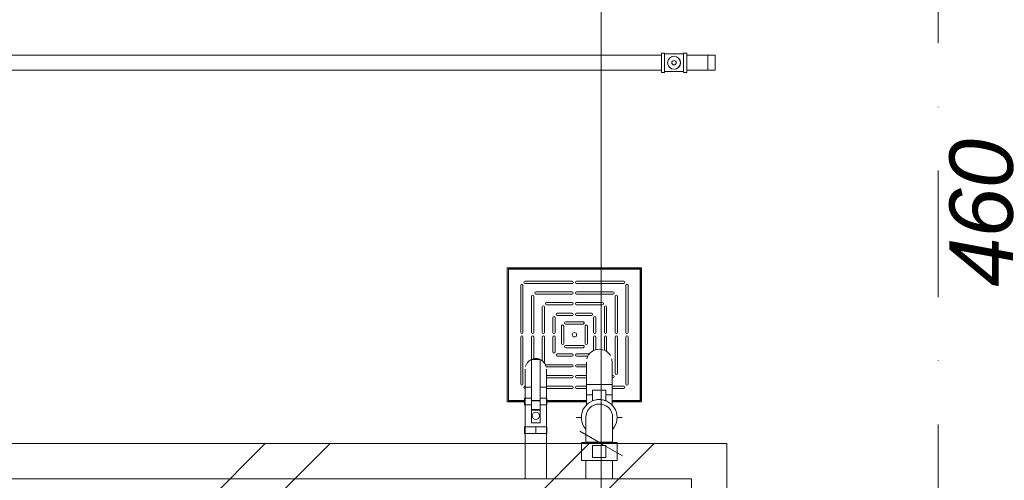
# Model space of a CAD drawing. Header units: centimetres. Extents: x -996 to 7161, y -1849 to 2591.
# Tile 16 of 48: x 1658 to 1937, y -654 to -524. Entities that reach past the tile are written whole.
import ezdxf
from ezdxf.enums import TextEntityAlignment as Align

# ---------------------------------------------------------------- set-up
doc = ezdxf.new("R2010")
doc.units = ezdxf.units.CM
doc.header["$LTSCALE"] = 0.1
doc.header["$MEASUREMENT"] = 0
doc.linetypes.add('Kropki i Kreski', pattern=[720, 360, -180, 0, -180])
doc.linetypes.add('Wipeout_Contour', pattern=[1000, 0, -1000])
for name, color, linetype in [('2_belki.K_IR', 7, 'Continuous'), ('2_stropy.K_IR', 7, 'Continuous'), ('3_pompownia.K_IR', 7, 'Continuous'), ('4_osie.ISTN', 7, 'Continuous'), ('5_wymiary.K_IR', 7, 'Continuous')]:
    doc.layers.add(name, color=color, linetype=linetype)
doc.styles.add('GENERATED_STYLE_1', font='txt')
doc.styles.add('GENERATED_STYLE_2', font='txt')
doc.dimstyles.new('GENERATED_STYLE__3', dxfattribs={"dimtxt": 18, "dimasz": 9.178744, "dimexe": 0.18, "dimexo": 2, "dimgap": 0.09, "dimtad": 1, "dimtih": 1, "dimtoh": 1, "dimdec": 0, "dimzin": 0, "dimdsep": 46, "dimtxsty": 'GENERATED_STYLE_2', "dimblk": 'ARROWHEAD_2', "dimblk1": 'ARROWHEAD_2', "dimblk2": 'ARROWHEAD_2', "dimcen": 0.09, "dimclrd": 1, "dimclre": 1, "dimclrt": 1, "dimadec": 1, "dimazin": 0, "dimtfac": 1, "dimtdec": 4, "dimtmove": 0, "dimatfit": 3, "dimfxl": 1, "dimtolj": 1, "dimtzin": 0, "dimarcsym": 0})
doc.dimstyles.new('GENERATED_STYLE__4', dxfattribs={"dimtxt": 18, "dimasz": 9.178744, "dimexe": 0.18, "dimexo": 2, "dimgap": 0.09, "dimtad": 1, "dimdec": 0, "dimzin": 0, "dimdsep": 46, "dimtxsty": 'GENERATED_STYLE_2', "dimblk": 'ARROWHEAD_2', "dimblk1": 'ARROWHEAD_2', "dimblk2": 'ARROWHEAD_2', "dimcen": 0.09, "dimclrd": 1, "dimclre": 1, "dimclrt": 1, "dimadec": 1, "dimazin": 0, "dimtfac": 1, "dimtdec": 4, "dimtmove": 0, "dimatfit": 3, "dimfxl": 1, "dimtolj": 1, "dimtzin": 0, "dimarcsym": 0})

# ---------------------------------------------------------------- blocks, each defined once
blk = doc.blocks.new('Strop_3_1', base_point=(1398.7, -803.91))
at = {"color": 254, "linetype": 'Wipeout_Contour', "lineweight": 0, "ltscale": 7145.368827}
blk.add_wipeout([(1398.7, -803.91), (1858.7, -803.91), (1858.7, -643.91), (1398.7, -643.91)], dxfattribs=at).dxf.layer = '2_stropy.K_IR'
at = {"layer": '2_stropy.K_IR', "linetype": 'Continuous', "lineweight": 0, "true_color": 0x00c600}
h = blk.add_hatch(dxfattribs=at)
h.set_pattern_fill('Podwójny_szraf_1_4_0001', color=92, style=0, pattern_type=2)
h.set_pattern_definition([(45, (0, 0), (-45.962, 45.962), []), (45, (-9.19, 9.19), (-45.962, 45.962), [])])
h.paths.add_polyline_path([(1398.7, -803.91), (1858.7, -803.91), (1858.7, -643.91), (1398.7, -643.91)])
at = {"layer": '2_stropy.K_IR', "color": 7, "linetype": 'Continuous', "lineweight": 15, "flags": 128}
blk.add_lwpolyline([(1398.7, -803.91), (1858.7, -803.91), (1858.7, -643.91), (1398.7, -643.91)], close=True, dxfattribs=at)
blk = doc.blocks.new('Standardowy znacznik osi[2]_1', base_point=(1918.63, -1423.37))
at = {"layer": '4_osie.ISTN', "color": 252, "linetype": 'Kropki i Kreski', "lineweight": 0}
blk.add_line((1918.63, -1323.37), (1918.63, 2396.64), dxfattribs=at)
at = {"layer": '4_osie.ISTN', "color": 252, "lineweight": 0, "style": 'GENERATED_STYLE_1'}
for tag, p in [('AC_MarkerText_1_1', (1918.63, 2538.34)), ('AC_MarkerText_1_0', (1918.63, -1461.66))]:
    blk.add_attdef(tag, text='', height=35, rotation=360, dxfattribs=at).set_placement(p, align=Align.MIDDLE_CENTER)
blk = doc.blocks.new('*D253')
at = {"layer": '5_wymiary.K_IR', "color": 1, "linetype": 'Continuous', "lineweight": 0}
for p, q in [((1393.7, -519.94), (1393.7, -501.83)), ((2003.7, -519.94), (2003.7, -501.83)), ((1397.18, -504.84), (1390.21, -516.92)), ((2000.21, -516.92), (2007.18, -504.84)), ((1387.79, -510.88), (1393.7, -510.88)), ((1393.7, -510.88), (2003.7, -510.88)), ((2003.7, -510.88), (2009.6, -510.88))]:
    blk.add_line(p, q, dxfattribs=at)
at = {"color": 254, "linetype": 'Wipeout_Contour', "lineweight": 0, "ltscale": 7081.214828}
blk.add_wipeout([(1678.21, -507.28), (1719.19, -507.28), (1719.19, -489.28), (1678.21, -489.28)], dxfattribs=at).dxf.layer = '5_wymiary.K_IR'
at = {"layer": '5_wymiary.K_IR', "color": 1, "lineweight": 0, "insert": (1678.21, -507.28), "char_height": 18, "attachment_point": 7, "style": 'GENERATED_STYLE_2'}
blk.add_mtext('\\A1;{\\pql;\\fArial|b0|i1|c238|p38;610}', dxfattribs=at)
blk = doc.blocks.new('ARROWHEAD_2')
at = {"color": 0, "linetype": 'Continuous', "lineweight": 0}
for p, q in [((-0.378, -0.655), (0.378, 0.655)), ((0, 0), (-1, 0))]:
    blk.add_line(p, q, dxfattribs=at)
blk = doc.blocks.new('*D256')
at = {"layer": '5_wymiary.K_IR', "color": 1, "linetype": 'Continuous', "lineweight": 0}
for p, q in [((1823.04, -221.86), (1823.04, -296.86)), ((1829.08, -300.34), (1817.01, -293.37)), ((1813.99, -296.86), (1832.1, -296.86)), ((1823.04, -296.86), (1823.04, -306.86)), ((1829.08, -310.34), (1817.01, -303.37)), ((1813.99, -306.86), (1832.1, -306.86)), ((1823.04, -306.86), (1823.04, -643.91))]:
    blk.add_line(p, q, dxfattribs=at)
blk = doc.blocks.new('*D257')
at = {"layer": '5_wymiary.K_IR', "color": 1, "linetype": 'Continuous', "lineweight": 0}
for p, q in [((1829.08, -310.34), (1817.01, -303.37)), ((1823.04, -306.86), (1823.04, -643.91)), ((1829.08, -647.4), (1817.01, -640.43)), ((1813.99, -643.91), (1832.1, -643.91))]:
    blk.add_line(p, q, dxfattribs=at)
at = {"color": 254, "linetype": 'Wipeout_Contour', "lineweight": 0, "ltscale": 7487.701403}
blk.add_wipeout([(1819.44, -495.87), (1819.44, -454.9), (1801.44, -454.9), (1801.44, -495.87)], dxfattribs=at).dxf.layer = '5_wymiary.K_IR'
at = {"layer": '5_wymiary.K_IR', "color": 1, "lineweight": 0, "insert": (1819.44, -495.87), "char_height": 18, "attachment_point": 7, "rotation": 90, "style": 'GENERATED_STYLE_2'}
blk.add_mtext('\\A1;{\\pql;\\fArial|b0|i1|c238|p38;337}', dxfattribs=at)
blk = doc.blocks.new('*D258')
at = {"layer": '5_wymiary.K_IR', "color": 1, "linetype": 'Continuous', "lineweight": 0}
for p, q in [((1823.04, -306.86), (1823.04, -643.91)), ((1829.08, -647.4), (1817.01, -640.43)), ((1813.99, -643.91), (1832.1, -643.91)), ((1823.04, -643.91), (1823.04, -803.91)), ((1817.01, -800.43), (1829.08, -807.4)), ((1813.99, -803.91), (1832.1, -803.91)), ((1823.04, -803.91), (1823.04, -808.91))]:
    blk.add_line(p, q, dxfattribs=at)
at = {"color": 254, "linetype": 'Wipeout_Contour', "lineweight": 0, "ltscale": 7789.530676}
blk.add_wipeout([(1819.44, -737.57), (1819.44, -696.59), (1801.44, -696.59), (1801.44, -737.57)], dxfattribs=at).dxf.layer = '5_wymiary.K_IR'
at = {"layer": '5_wymiary.K_IR', "color": 1, "lineweight": 0, "insert": (1819.44, -737.57), "char_height": 18, "attachment_point": 7, "rotation": 90, "style": 'GENERATED_STYLE_2'}
blk.add_mtext('\\A1;{\\pql;\\fArial|b0|i1|c238|p38;160}', dxfattribs=at)
at = {"color": 254, "linetype": 'Wipeout_Contour', "lineweight": 0, "ltscale": 7907.014058}
blk.add_wipeout([(1819.44, -800.42), (1819.44, -786.76), (1801.44, -786.76), (1801.44, -800.42)], dxfattribs=at).dxf.layer = '5_wymiary.K_IR'
at = {"layer": '5_wymiary.K_IR', "color": 1, "lineweight": 0, "insert": (1819.44, -800.42), "char_height": 18, "attachment_point": 7, "rotation": 90, "style": 'GENERATED_STYLE_2'}
blk.add_mtext('\\A1;{\\pql;\\fArial|b0|i1|c238|p38;5}', dxfattribs=at)
blk = doc.blocks.new('*D293')
at = {"layer": '5_wymiary.K_IR', "color": 1, "linetype": 'Continuous', "lineweight": 0}
for p, q in [((1937.66, -345.37), (1949.74, -352.34)), ((1943.7, -808.91), (1943.7, -348.86)), ((1937.66, -805.43), (1949.74, -812.4)), ((1952.76, -808.91), (1934.64, -808.91)), ((1943.7, -814.82), (1943.7, -808.91))]:
    blk.add_line(p, q, dxfattribs=at)
at = {"color": 254, "linetype": 'Wipeout_Contour', "lineweight": 0, "ltscale": 8064.386477}
blk.add_wipeout([(1940.1, -599.37), (1940.1, -558.4), (1922.1, -558.4), (1922.1, -599.37)], dxfattribs=at).dxf.layer = '5_wymiary.K_IR'
at = {"layer": '5_wymiary.K_IR', "color": 1, "lineweight": 0, "insert": (1940.1, -599.37), "char_height": 18, "attachment_point": 7, "rotation": 90, "style": 'GENERATED_STYLE_2'}
blk.add_mtext('\\A1;{\\pql;\\fArial|b0|i1|c238|p38;460}', dxfattribs=at)
blk = doc.blocks.new('Wymiary_3', base_point=(1823.04, -221.86))
at = {"layer": '5_wymiary.K_IR', "color": 1, "linetype": 'Continuous', "lineweight": 0}
dim = blk.add_linear_dim(base=(1823.04, -306.86), p1=(1821.11, -296.86), p2=(1832.63, -306.86), angle=270, dimstyle='GENERATED_STYLE__4', dxfattribs=at)
dim.commit()
dim.dimension.update_dxf_attribs({"geometry": '*D256', "text_midpoint": (1810.44, -279.65), "dimtype": 160, "text_rotation": 90})
dim = blk.add_linear_dim(base=(1823.04, -643.91), p1=(1832.63, -306.86), p2=(1858.7, -643.91), angle=270, dimstyle='GENERATED_STYLE__4', dxfattribs=at)
dim.commit()
dim.dimension.update_dxf_attribs({"geometry": '*D257', "text_midpoint": (1810.44, -475.29), "dimtype": 160, "text_rotation": 90})
dim = blk.add_linear_dim(base=(1823.04, -803.91), p1=(1858.7, -643.91), p2=(1858.7, -803.91), angle=270, dimstyle='GENERATED_STYLE__4', dxfattribs=at)
dim.commit()
dim.dimension.update_dxf_attribs({"geometry": '*D258', "text_midpoint": (1810.44, -716.99), "dimtype": 160, "text_rotation": 90})
blk = doc.blocks.new('Wymiary_10', base_point=(1943.7, -808.91))
at = {"layer": '5_wymiary.K_IR', "color": 1, "linetype": 'Continuous', "lineweight": 0}
dim = blk.add_linear_dim(base=(1943.7, -348.86), p1=(2003.7, -808.91), p2=(1898.63, -348.86), angle=90, dimstyle='GENERATED_STYLE__4', dxfattribs=at)
dim.commit()
dim.dimension.update_dxf_attribs({"geometry": '*D293', "text_midpoint": (1931.1, -578.79), "dimtype": 160, "text_rotation": 90})

msp = doc.modelspace()

# ---------------------------------------------------------------- block references
at = {"layer": '2_stropy.K_IR', "color": 7, "linetype": 'Continuous', "lineweight": 15}
msp.add_blockref('Strop_3_1', (1398.7, -803.91), dxfattribs=at)
at = {"layer": '4_osie.ISTN', "color": 252, "linetype": 'Continuous', "lineweight": 0}
msp.add_blockref('Standardowy znacznik osi[2]_1', (1918.63, -1423.37), dxfattribs=at)

# ---------------------------------------------------------------- next in the draw order: linework, layer by layer
at = {"layer": '2_belki.K_IR', "color": 7, "linetype": 'Continuous', "lineweight": 15}
msp.add_lwpolyline([(1398.7, -803.91), (1848.7, -803.91), (1848.7, -653.91), (1398.7, -653.91)], close=True, dxfattribs=at)

# ---------------------------------------------------------------- next in the draw order: dimensions: what is measured, and where the dimension line sits
at = {"layer": '5_wymiary.K_IR', "color": 1, "linetype": 'Continuous', "lineweight": 0}
dim = msp.add_linear_dim(base=(2003.7, -510.88), p1=(1393.7, -813.15), p2=(2003.7, -808.91), angle=0, dimstyle='GENERATED_STYLE__3', dxfattribs=at)
dim.commit()
dim.dimension.update_dxf_attribs({"geometry": '*D253', "text_midpoint": (1698.79, -498.28), "dimtype": 160})

# ---------------------------------------------------------------- next in the draw order: block references
msp.add_blockref('Wymiary_3', (1823.04, -221.86), dxfattribs=at)

# ---------------------------------------------------------------- next in the draw order: linework, layer by layer
at = {"layer": '3_pompownia.K_IR', "color": 7, "linetype": 'Continuous', "lineweight": 0}
for p, q in [((1840.97, -533.05), (1840.1, -533.05)), ((1840.1, -533.05), (1840.1, -535.79)), ((1840.97, -535.79), (1840.97, -533.05)), ((1843.7, -533.31), (1840.97, -533.31)), ((1846.43, -533.31), (1843.7, -533.31)), ((1847.3, -533.05), (1846.43, -533.05)), ((1846.43, -533.05), (1846.43, -535.79)), ((1847.3, -535.79), (1847.3, -533.05)), ((1840.1, -533.68), (1547.3, -533.68)), ((1840.1, -535.79), (1840.1, -538.52)), ((1840.97, -538.52), (1840.97, -535.79)), ((1846.43, -535.79), (1846.43, -538.52)), ((1853.3, -533.68), (1847.3, -533.68)), ((1847.3, -538.52), (1847.3, -535.79)), ((1853.3, -537.9), (1853.3, -533.68)), ((1855.38, -533.68), (1853.3, -533.68)), ((1853.3, -533.75), (1853.3, -533.96)), ((1853.3, -533.96), (1853.3, -534.29)), ((1853.3, -534.3), (1853.3, -534.73)), ((1853.3, -534.73), (1853.3, -535.24)), ((1853.3, -535.24), (1853.3, -535.79)), ((1853.3, -535.79), (1853.3, -536.33)), ((1853.3, -536.33), (1853.3, -536.84)), ((1855.38, -535.79), (1855.38, -533.68)), ((1855.38, -537.9), (1855.38, -535.79)), ((1547.3, -537.9), (1840.1, -537.9)), ((1840.1, -538.52), (1840.97, -538.52)), ((1840.97, -538.26), (1843.7, -538.26)), ((1843.7, -538.26), (1846.43, -538.26)), ((1846.43, -538.52), (1847.3, -538.52)), ((1847.3, -537.9), (1853.3, -537.9)), ((1853.3, -536.84), (1853.3, -537.28)), ((1853.3, -537.28), (1853.3, -537.61)), ((1853.3, -537.61), (1853.3, -537.82)), ((1853.3, -537.9), (1855.38, -537.9)), ((1834.49, -593.98), (1796.39, -593.98)), ((1796.39, -593.98), (1796.39, -632.08)), ((1796.7, -594.3), (1834.17, -594.3)), ((1796.7, -631.76), (1796.7, -594.3)), ((1796.78, -594.38), (1796.78, -631.68)), ((1834.09, -594.38), (1796.78, -594.38)), ((1834.09, -631.68), (1834.09, -594.38)), ((1834.17, -594.3), (1834.17, -631.76)), ((1834.49, -632.08), (1834.49, -593.98)), ((1814.8, -597.8), (1801.43, -597.8)), ((1814.8, -597.8), (1801.43, -597.8)), ((1829.44, -597.8), (1816.07, -597.8)), ((1829.44, -597.8), (1816.07, -597.8)), ((1800.2, -599.03), (1800.2, -612.4)), ((1800.2, -599.03), (1800.2, -612.4)), ((1800.84, -612.4), (1800.84, -599.03)), ((1800.84, -612.4), (1800.84, -599.03)), ((1801.43, -598.44), (1814.8, -598.44)), ((1801.43, -598.44), (1814.8, -598.44)), ((1816.07, -598.44), (1829.44, -598.44)), ((1816.07, -598.44), (1829.44, -598.44)), ((1830.03, -612.4), (1830.03, -599.03)), ((1830.03, -612.4), (1830.03, -599.03)), ((1830.67, -599.03), (1830.67, -612.4)), ((1830.67, -599.03), (1830.67, -612.4)), ((1803.25, -602.1), (1803.25, -612.4)), ((1803.25, -602.1), (1803.25, -612.4)), ((1803.89, -612.4), (1803.89, -602.1)), ((1803.89, -612.4), (1803.89, -602.1)), ((1814.8, -600.85), (1804.51, -600.85)), ((1814.8, -600.85), (1804.51, -600.85)), ((1804.51, -601.48), (1814.8, -601.48)), ((1804.51, -601.48), (1814.8, -601.48)), ((1826.36, -600.85), (1816.07, -600.85)), ((1826.36, -600.85), (1816.07, -600.85)), ((1816.07, -601.48), (1826.36, -601.48)), ((1816.07, -601.48), (1826.36, -601.48)), ((1826.98, -612.4), (1826.98, -602.1)), ((1826.98, -612.4), (1826.98, -602.1)), ((1827.62, -602.1), (1827.62, -612.4)), ((1827.62, -602.1), (1827.62, -612.4)), ((1806.3, -605.12), (1806.3, -612.4)), ((1806.3, -605.12), (1806.3, -612.4)), ((1806.93, -612.4), (1806.93, -605.12)), ((1806.93, -612.4), (1806.93, -605.12)), ((1807.52, -603.89), (1814.8, -603.89)), ((1807.52, -603.89), (1814.8, -603.89)), ((1814.8, -604.53), (1807.52, -604.53)), ((1814.8, -604.53), (1807.52, -604.53)), ((1823.35, -603.89), (1816.07, -603.89)), ((1823.35, -603.89), (1816.07, -603.89)), ((1816.07, -604.53), (1823.35, -604.53)), ((1816.07, -604.53), (1823.35, -604.53)), ((1823.94, -612.4), (1823.94, -605.12)), ((1823.94, -612.4), (1823.94, -605.12)), ((1824.57, -605.12), (1824.57, -612.4)), ((1824.57, -605.12), (1824.57, -612.4)), ((1809.34, -608.18), (1809.34, -612.4)), ((1809.34, -608.18), (1809.34, -612.4)), ((1809.98, -612.4), (1809.98, -608.18)), ((1809.98, -612.4), (1809.98, -608.18)), ((1814.8, -606.94), (1810.58, -606.94)), ((1814.8, -606.94), (1810.58, -606.94)), ((1810.58, -607.57), (1814.8, -607.57)), ((1810.58, -607.57), (1814.8, -607.57)), ((1820.29, -606.94), (1816.07, -606.94)), ((1820.29, -606.94), (1816.07, -606.94)), ((1816.07, -607.57), (1820.29, -607.57)), ((1816.07, -607.57), (1820.29, -607.57)), ((1820.89, -612.4), (1820.89, -608.18)), ((1820.89, -612.4), (1820.89, -608.18)), ((1821.53, -608.18), (1821.53, -612.4)), ((1821.53, -608.18), (1821.53, -612.4)), ((1811.75, -610.57), (1811.75, -615.5)), ((1811.75, -610.57), (1811.75, -615.5)), ((1812.39, -615.5), (1812.39, -610.57)), ((1812.39, -615.5), (1812.39, -610.57)), ((1817.9, -609.35), (1812.97, -609.35)), ((1817.9, -609.35), (1812.97, -609.35)), ((1812.97, -609.99), (1817.9, -609.99)), ((1812.97, -609.99), (1817.9, -609.99)), ((1818.48, -615.5), (1818.48, -610.57)), ((1818.48, -615.5), (1818.48, -610.57)), ((1819.12, -610.57), (1819.12, -615.5)), ((1819.12, -610.57), (1819.12, -615.5)), ((1800.2, -613.66), (1800.2, -627.04)), ((1800.2, -613.66), (1800.2, -627.04)), ((1800.84, -627.04), (1800.84, -613.66)), ((1800.84, -627.04), (1800.84, -613.66)), ((1803.25, -613.67), (1803.25, -620.06)), ((1803.25, -613.67), (1803.25, -620.06)), ((1803.89, -619.85), (1803.89, -613.67)), ((1803.89, -619.85), (1803.89, -613.67)), ((1806.3, -620.41), (1806.3, -613.67)), ((1806.3, -620.41), (1806.3, -613.67)), ((1806.93, -613.67), (1806.93, -620.94)), ((1806.93, -613.67), (1806.93, -620.94)), ((1809.34, -613.67), (1809.34, -617.89)), ((1809.34, -613.67), (1809.34, -617.89)), ((1809.98, -617.89), (1809.98, -613.67)), ((1809.98, -617.89), (1809.98, -613.67)), ((1820.89, -617.53), (1820.89, -613.67)), ((1820.89, -617.53), (1820.89, -613.67)), ((1821.53, -613.67), (1821.53, -617.28)), ((1821.53, -613.67), (1821.53, -617.28)), ((1823.94, -613.67), (1823.94, -617.48)), ((1823.94, -613.67), (1823.94, -617.48)), ((1824.57, -617.83), (1824.57, -613.67)), ((1824.57, -617.83), (1824.57, -613.67)), ((1826.98, -623.96), (1826.98, -613.67)), ((1826.98, -623.96), (1826.98, -613.67)), ((1827.62, -613.67), (1827.62, -623.96)), ((1827.62, -613.67), (1827.62, -623.96)), ((1830.03, -627.04), (1830.03, -613.66)), ((1830.03, -627.04), (1830.03, -613.66)), ((1830.67, -613.66), (1830.67, -627.04)), ((1830.67, -613.66), (1830.67, -627.04)), ((1812.97, -616.08), (1817.9, -616.08)), ((1812.97, -616.08), (1817.9, -616.08)), ((1817.9, -616.71), (1812.97, -616.71)), ((1817.9, -616.71), (1812.97, -616.71)), ((1803.28, -631.65), (1803.28, -620.04)), ((1803.28, -620.04), (1805.68, -620.04)), ((1805.68, -620.04), (1805.68, -631.65)), ((1810.58, -618.49), (1814.8, -618.49)), ((1810.58, -618.49), (1814.8, -618.49)), ((1814.8, -619.12), (1810.58, -619.12)), ((1814.8, -619.12), (1810.58, -619.12)), ((1816.07, -618.49), (1819.68, -618.49)), ((1816.07, -618.49), (1819.68, -618.49)), ((1819.25, -619.12), (1816.07, -619.12)), ((1819.25, -619.12), (1816.07, -619.12)), ((1814.8, -621.53), (1807.52, -621.53)), ((1814.8, -621.53), (1807.52, -621.53)), ((1807.52, -622.17), (1814.8, -622.17)), ((1807.52, -622.17), (1814.8, -622.17)), ((1816.07, -621.53), (1818.84, -621.53)), ((1816.07, -621.53), (1818.84, -621.53)), ((1818.85, -622.17), (1816.07, -622.17)), ((1818.85, -622.17), (1816.07, -622.17)), ((1807.48, -624.58), (1814.8, -624.58)), ((1807.48, -624.58), (1814.8, -624.58)), ((1814.8, -625.22), (1807.49, -625.22)), ((1814.8, -625.22), (1807.49, -625.22)), ((1816.07, -624.58), (1818.84, -624.58)), ((1816.07, -624.58), (1818.84, -624.58)), ((1818.84, -625.22), (1816.07, -625.22)), ((1818.84, -625.22), (1816.07, -625.22)), ((1826.13, -624.58), (1826.36, -624.58)), ((1826.13, -624.58), (1826.36, -624.58)), ((1826.36, -625.22), (1826.13, -625.22)), ((1826.36, -625.22), (1826.13, -625.22)), ((1801.47, -627.89), (1801.47, -632.94)), ((1803.27, -627.89), (1801.47, -627.89)), ((1801.47, -627.89), (1803.27, -627.89)), ((1807.5, -627.89), (1805.69, -627.89)), ((1805.69, -627.89), (1807.5, -627.89)), ((1807.48, -627.63), (1814.8, -627.63)), ((1807.48, -627.63), (1814.8, -627.63)), ((1807.5, -632.94), (1807.5, -627.89)), ((1814.8, -628.26), (1807.5, -628.26)), ((1814.8, -628.26), (1807.5, -628.26)), ((1816.07, -627.63), (1818.83, -627.63)), ((1816.07, -627.63), (1818.83, -627.63)), ((1818.83, -628.26), (1816.07, -628.26)), ((1818.83, -628.26), (1816.07, -628.26)), ((1818.83, -627.19), (1822.48, -627.19)), ((1818.83, -627.19), (1818.83, -630.1)), ((1826.13, -627.19), (1818.83, -627.19)), ((1822.48, -627.19), (1826.13, -627.19)), ((1826.13, -630.1), (1826.13, -627.19)), ((1826.13, -627.63), (1829.44, -627.63)), ((1826.13, -627.63), (1829.44, -627.63)), ((1829.44, -628.26), (1826.13, -628.26)), ((1829.44, -628.26), (1826.13, -628.26)), ((1801.32, -631.04), (1803.28, -631.04)), ((1801.32, -632.94), (1801.32, -631.04)), ((1805.68, -631.04), (1807.64, -631.04)), ((1807.64, -632.94), (1807.64, -631.04)), ((1820.57, -630.1), (1818.83, -630.1)), ((1818.83, -630.1), (1820.57, -630.1)), ((1824.39, -628.72), (1820.58, -628.72)), ((1820.58, -628.72), (1820.58, -630.41)), ((1820.58, -631.79), (1820.58, -630.41)), ((1824.39, -630.41), (1824.39, -628.72)), ((1826.13, -630.1), (1824.39, -630.1)), ((1824.39, -630.1), (1826.13, -630.1)), ((1824.39, -630.41), (1824.39, -631.79)), ((1796.39, -632.08), (1801.32, -632.08)), ((1801.32, -631.76), (1796.7, -631.76)), ((1796.78, -631.68), (1801.32, -631.68)), ((1803.28, -632.94), (1801.32, -632.94)), ((1801.43, -632.94), (1801.43, -639.14)), ((1803.28, -631.8), (1803.28, -631.65)), ((1803.28, -631.65), (1805.68, -631.65)), ((1803.28, -631.65), (1805.68, -631.65)), ((1803.28, -634.29), (1803.28, -631.8)), ((1803.28, -631.8), (1805.68, -631.8)), ((1805.68, -631.65), (1805.68, -631.8)), ((1805.68, -631.8), (1805.68, -634.29)), ((1807.64, -632.94), (1805.68, -632.94)), ((1807.53, -639.14), (1807.53, -632.94)), ((1807.64, -631.68), (1818.85, -631.68)), ((1818.84, -631.76), (1807.64, -631.76)), ((1807.64, -632.08), (1818.84, -632.08)), ((1826.12, -631.68), (1834.09, -631.68)), ((1834.17, -631.76), (1826.12, -631.76)), ((1826.13, -632.08), (1834.49, -632.08)), ((1803.28, -634.44), (1803.28, -634.29)), ((1803.28, -634.29), (1805.68, -634.29)), ((1803.28, -634.44), (1805.68, -634.44)), ((1803.28, -637.59), (1803.28, -634.44)), ((1805.68, -634.44), (1803.28, -634.44)), ((1805.68, -634.29), (1805.68, -634.44)), ((1805.68, -634.44), (1805.68, -637.59)), ((1815.98, -636.5), (1817.4, -636.5)), ((1827.56, -636.5), (1828.98, -636.5)), ((1801.32, -639.14), (1804.48, -639.14)), ((1801.32, -641.04), (1801.32, -639.14)), ((1801.47, -639.14), (1801.47, -653.91)), ((1803.28, -637.59), (1803.28, -637.99)), ((1803.28, -637.99), (1805.68, -637.99)), ((1804.48, -639.14), (1807.64, -639.14)), ((1804.48, -641.04), (1804.48, -639.14)), ((1805.68, -637.99), (1805.68, -637.59)), ((1807.5, -653.91), (1807.5, -639.14)), ((1807.64, -641.04), (1807.64, -639.14)), ((1804.48, -641.04), (1801.32, -641.04)), ((1807.64, -641.04), (1804.48, -641.04)), ((1817.4, -643.64), (1817.4, -648.72)), ((1822.48, -643.64), (1817.4, -643.64)), ((1818.67, -643.51), (1818.67, -643.64)), ((1822.48, -643.51), (1818.67, -643.51)), ((1818.67, -643.51), (1822.48, -643.51)), ((1824.39, -644.49), (1820.58, -644.49)), ((1820.58, -644.49), (1820.58, -647.87)), ((1826.29, -643.51), (1822.48, -643.51)), ((1822.48, -643.51), (1826.29, -643.51)), ((1827.56, -643.64), (1822.48, -643.64)), ((1824.39, -647.87), (1824.39, -644.49)), ((1826.29, -643.64), (1826.29, -643.51)), ((1827.56, -648.72), (1827.56, -643.64)), ((1820.58, -647.87), (1824.39, -647.87)), ((1817.4, -648.72), (1822.48, -648.72)), ((1818.68, -648.72), (1818.68, -653.91)), ((1822.48, -648.72), (1827.56, -648.72)), ((1826.29, -653.91), (1826.29, -648.72))]:
    msp.add_line(p, q, dxfattribs=at)
at = {"layer": '3_pompownia.K_IR', "color": 7, "linetype": 'Continuous', "lineweight": 0, "flags": 128}
for points in [[(1801.47, -622.79), (1801.47, -622.79), (1801.47, -622.81), (1801.47, -622.83), (1801.47, -622.85), (1801.47, -622.89), (1801.47, -622.93), (1801.47, -622.99), (1801.47, -623.05), (1801.47, -623.12), (1801.47, -623.19), (1801.47, -623.27), (1801.47, -623.37), (1801.47, -623.46), (1801.47, -623.57), (1801.47, -623.68), (1801.47, -623.8), (1801.47, -623.92), (1801.47, -624.05), (1801.47, -624.19), (1801.47, -624.34), (1801.47, -624.48), (1801.47, -624.64), (1801.47, -624.8), (1801.47, -624.96), (1801.47, -625.13), (1801.47, -625.31), (1801.47, -625.48), (1801.47, -625.67), (1801.47, -625.85), (1801.47, -626.04), (1801.47, -626.23), (1801.47, -626.43), (1801.47, -626.62), (1801.47, -626.82), (1801.47, -627.02), (1801.47, -627.22), (1801.47, -627.43), (1801.47, -627.63), (1801.47, -627.83), (1801.47, -627.89)], [(1807.5, -627.89), (1807.5, -627.68), (1807.5, -627.48), (1807.5, -627.28), (1807.5, -627.08), (1807.5, -626.88), (1807.5, -626.68), (1807.5, -626.48), (1807.5, -626.28), (1807.5, -626.09), (1807.5, -625.9), (1807.5, -625.72), (1807.5, -625.53), (1807.5, -625.35), (1807.5, -625.18), (1807.5, -625.01), (1807.5, -624.84), (1807.5, -624.68), (1807.5, -624.53), (1807.5, -624.38), (1807.5, -624.23), (1807.5, -624.09), (1807.5, -623.96), (1807.5, -623.83), (1807.5, -623.71), (1807.5, -623.6), (1807.5, -623.49), (1807.5, -623.39), (1807.5, -623.3), (1807.5, -623.21), (1807.5, -623.14), (1807.5, -623.07), (1807.5, -623), (1807.5, -622.95), (1807.5, -622.9), (1807.5, -622.86), (1807.5, -622.83), (1807.5, -622.81), (1807.5, -622.8), (1807.5, -622.79)], [(1818.83, -620.79), (1818.83, -620.79), (1818.83, -620.81), (1818.83, -620.83), (1818.83, -620.87), (1818.83, -620.92), (1818.83, -620.97), (1818.83, -621.04), (1818.83, -621.11), (1818.83, -621.2), (1818.83, -621.29), (1818.83, -621.4), (1818.83, -621.51), (1818.83, -621.63), (1818.83, -621.77), (1818.83, -621.91), (1818.83, -622.06), (1818.83, -622.21), (1818.83, -622.38), (1818.83, -622.55), (1818.83, -622.73), (1818.83, -622.92), (1818.83, -623.11), (1818.83, -623.31), (1818.83, -623.52), (1818.83, -623.73), (1818.83, -623.95), (1818.83, -624.17), (1818.83, -624.4), (1818.83, -624.63), (1818.83, -624.87), (1818.83, -625.11), (1818.83, -625.35), (1818.83, -625.6), (1818.83, -625.85), (1818.83, -626.1), (1818.83, -626.35), (1818.83, -626.61), (1818.83, -626.86), (1818.83, -627.12), (1818.83, -627.19)], [(1826.13, -627.19), (1826.13, -626.93), (1826.13, -626.68), (1826.13, -626.42), (1826.13, -626.17), (1826.13, -625.92), (1826.13, -625.67), (1826.13, -625.42), (1826.13, -625.18), (1826.13, -624.93), (1826.13, -624.7), (1826.13, -624.46), (1826.13, -624.23), (1826.13, -624.01), (1826.13, -623.79), (1826.13, -623.58), (1826.13, -623.37), (1826.13, -623.16), (1826.13, -622.97), (1826.13, -622.78), (1826.13, -622.6), (1826.13, -622.42), (1826.13, -622.26), (1826.13, -622.1), (1826.13, -621.95), (1826.13, -621.8), (1826.13, -621.67), (1826.13, -621.54), (1826.13, -621.43), (1826.13, -621.32), (1826.13, -621.22), (1826.13, -621.14), (1826.13, -621.06), (1826.13, -620.99), (1826.13, -620.93), (1826.13, -620.88), (1826.13, -620.84), (1826.13, -620.82), (1826.13, -620.8), (1826.13, -620.79)], [(1818.83, -632.99), (1818.83, -632.89), (1818.83, -632.66), (1818.83, -632.42), (1818.83, -632.18), (1818.83, -631.94), (1818.83, -631.69), (1818.83, -631.44), (1818.83, -631.19), (1818.83, -630.94), (1818.83, -630.68), (1818.83, -630.43), (1818.83, -630.17), (1818.83, -630.1)], [(1826.13, -630.1), (1826.13, -630.36), (1826.13, -630.61), (1826.13, -630.87), (1826.13, -631.12), (1826.13, -631.37), (1826.13, -631.62), (1826.13, -631.87), (1826.13, -632.12), (1826.13, -632.36), (1826.13, -632.59), (1826.13, -632.83), (1826.13, -632.99)], [(1818.67, -636.5), (1818.67, -636.51), (1818.67, -636.52), (1818.67, -636.55), (1818.67, -636.59), (1818.67, -636.64), (1818.67, -636.7), (1818.67, -636.78), (1818.67, -636.86), (1818.67, -636.95), (1818.67, -637.06), (1818.67, -637.17), (1818.67, -637.29), (1818.67, -637.43), (1818.67, -637.57), (1818.67, -637.73), (1818.67, -637.89), (1818.67, -638.06), (1818.67, -638.24), (1818.67, -638.43), (1818.67, -638.63), (1818.67, -638.83), (1818.67, -639.05), (1818.67, -639.27), (1818.67, -639.49), (1818.67, -639.73), (1818.67, -639.96), (1818.67, -640.21), (1818.67, -640.46), (1818.67, -640.71), (1818.67, -640.97), (1818.67, -641.24), (1818.67, -641.5), (1818.67, -641.77), (1818.67, -642.05), (1818.67, -642.32), (1818.67, -642.6), (1818.67, -642.88), (1818.67, -643.16), (1818.67, -643.44), (1818.67, -643.51)], [(1826.29, -643.51), (1826.29, -643.23), (1826.29, -642.95), (1826.29, -642.67), (1826.29, -642.4), (1826.29, -642.12), (1826.29, -641.85), (1826.29, -641.58), (1826.29, -641.31), (1826.29, -641.04), (1826.29, -640.78), (1826.29, -640.53), (1826.29, -640.28), (1826.29, -640.03), (1826.29, -639.79), (1826.29, -639.55), (1826.29, -639.33), (1826.29, -639.1), (1826.29, -638.89), (1826.29, -638.68), (1826.29, -638.48), (1826.29, -638.29), (1826.29, -638.11), (1826.29, -637.94), (1826.29, -637.77), (1826.29, -637.61), (1826.29, -637.47), (1826.29, -637.33), (1826.29, -637.2), (1826.29, -637.09), (1826.29, -636.98), (1826.29, -636.88), (1826.29, -636.8), (1826.29, -636.72), (1826.29, -636.66), (1826.29, -636.6), (1826.29, -636.56), (1826.29, -636.53), (1826.29, -636.51), (1826.29, -636.5)]]:
    msp.add_lwpolyline(points, dxfattribs=at)
at = {"layer": '3_pompownia.K_IR', "color": 7, "linetype": 'Continuous', "lineweight": 0}
msp.add_circle((1815.44, -613.03), 0.635, dxfattribs=at)
msp.add_circle((1815.44, -613.03), 0.635, dxfattribs=at)
for centre, radius, start, end in [((1843.7, -535.79), 1.85, 0, 180), ((1843.7, -535.79), 1.85, 180, 0), ((1843.7, -535.79), 1.83, 90, 180), ((1843.7, -535.79), 1.83, 180, 270), ((1843.7, -535.79), 0.635, 90, 180), ((1843.7, -535.79), 0.635, 180, 270), ((1843.7, -535.79), 1.83, 0, 90), ((1843.7, -535.79), 0.635, 0, 90), ((1843.7, -535.79), 1.83, 270, 0), ((1843.7, -535.79), 0.635, 270, 0), ((1801.43, -598.12), 0.317, 90, 270), ((1801.43, -598.12), 0.318, 90, 270), ((1814.8, -598.12), 0.317, 270, 90), ((1814.8, -598.12), 0.318, 270, 90), ((1816.07, -598.12), 0.318, 90, 270), ((1816.07, -598.12), 0.318, 90, 270), ((1829.44, -598.12), 0.318, 270, 90), ((1829.44, -598.12), 0.318, 270, 90), ((1800.52, -599.03), 0.317, 0, 180), ((1800.52, -599.03), 0.317, 0, 180), ((1830.35, -599.03), 0.317, 0, 180), ((1830.35, -599.03), 0.317, 0, 180), ((1803.57, -602.1), 0.317, 0, 180), ((1803.57, -602.1), 0.317, 0, 180), ((1804.51, -601.17), 0.318, 90, 270), ((1804.51, -601.17), 0.318, 90, 270), ((1814.8, -601.17), 0.318, 270, 90), ((1814.8, -601.17), 0.318, 270, 90), ((1816.07, -601.17), 0.318, 90, 270), ((1816.07, -601.17), 0.318, 90, 270), ((1826.36, -601.17), 0.318, 270, 90), ((1826.36, -601.17), 0.318, 270, 90), ((1827.3, -602.1), 0.317, 0, 180), ((1827.3, -602.1), 0.317, 0, 180), ((1806.61, -605.12), 0.317, 0, 180), ((1806.61, -605.12), 0.317, 0, 180), ((1807.52, -604.21), 0.317, 90, 270), ((1807.52, -604.21), 0.318, 90, 270), ((1814.8, -604.21), 0.317, 270, 90), ((1814.8, -604.21), 0.318, 270, 90), ((1816.07, -604.21), 0.317, 90, 270), ((1816.07, -604.21), 0.318, 90, 270), ((1823.35, -604.21), 0.317, 270, 90), ((1823.35, -604.21), 0.318, 270, 90), ((1824.26, -605.12), 0.317, 0, 180), ((1824.26, -605.12), 0.317, 0, 180), ((1809.66, -608.18), 0.317, 0, 180), ((1809.66, -608.18), 0.317, 0, 180), ((1810.58, -607.26), 0.317, 90, 270), ((1810.58, -607.26), 0.317, 90, 270), ((1814.8, -607.26), 0.317, 270, 90), ((1814.8, -607.26), 0.317, 270, 90), ((1816.07, -607.26), 0.317, 90, 270), ((1816.07, -607.26), 0.317, 90, 270), ((1820.29, -607.26), 0.317, 270, 90), ((1820.29, -607.26), 0.317, 270, 90), ((1821.21, -608.18), 0.317, 0, 180), ((1821.21, -608.18), 0.317, 0, 180), ((1812.07, -610.57), 0.317, 359.6501, 180.3499), ((1812.07, -610.57), 0.317, 359.6501, 180.3499), ((1812.97, -609.67), 0.317, 90, 270), ((1812.97, -609.67), 0.317, 90, 270), ((1817.9, -609.67), 0.317, 269.6501, 90.3499), ((1817.9, -609.67), 0.317, 269.6501, 90.3499), ((1818.8, -610.57), 0.317, 359.6501, 180.3499), ((1818.8, -610.57), 0.317, 359.6501, 180.3499), ((1800.52, -612.4), 0.317, 180, 0), ((1800.52, -612.4), 0.317, 180, 0), ((1800.52, -613.66), 0.317, 0, 180), ((1800.52, -613.66), 0.317, 0, 180), ((1803.57, -612.4), 0.317, 180, 0), ((1803.57, -612.4), 0.317, 180, 0), ((1803.57, -613.67), 0.317, 0, 180), ((1803.57, -613.67), 0.317, 0, 180), ((1806.61, -612.4), 0.317, 180, 0), ((1806.61, -612.4), 0.317, 180, 0), ((1806.61, -613.67), 0.317, 0, 180), ((1806.61, -613.67), 0.317, 0, 180), ((1809.66, -612.4), 0.317, 180, 0), ((1809.66, -612.4), 0.317, 180, 0), ((1809.66, -613.67), 0.317, 0, 180), ((1809.66, -613.67), 0.317, 0, 180), ((1821.21, -612.4), 0.317, 180, 0), ((1821.21, -612.4), 0.317, 180, 0), ((1821.21, -613.67), 0.317, 0, 180), ((1821.21, -613.67), 0.317, 0, 180), ((1824.26, -612.4), 0.317, 180, 0), ((1824.26, -612.4), 0.317, 180, 0), ((1824.26, -613.67), 0.317, 0, 180), ((1824.26, -613.67), 0.317, 0, 180), ((1827.3, -612.4), 0.317, 180, 0), ((1827.3, -612.4), 0.317, 180, 0), ((1827.3, -613.67), 0.317, 0, 180), ((1827.3, -613.67), 0.317, 0, 180), ((1830.35, -612.4), 0.317, 180, 0), ((1830.35, -612.4), 0.317, 180, 0), ((1830.35, -613.66), 0.317, 0, 180), ((1830.35, -613.66), 0.317, 0, 180), ((1812.07, -615.5), 0.317, 180, 0), ((1812.07, -615.5), 0.317, 180, 0), ((1812.97, -616.4), 0.317, 90, 270), ((1812.97, -616.4), 0.317, 90, 270), ((1817.9, -616.4), 0.317, 269.6501, 90.3499), ((1817.9, -616.4), 0.317, 269.6501, 90.3499), ((1818.8, -615.5), 0.317, 180, 0), ((1818.8, -615.5), 0.317, 180, 0), ((1822.48, -620.79), 3.65, 90, 165), ((1822.48, -620.79), 3.65, 30, 90), ((1804.48, -622.79), 3.01, 113.6568, 149.092), ((1804.48, -622.79), 3.01, 90, 113.0122), ((1804.48, -622.79), 3.02, 66.9878, 90), ((1804.48, -622.79), 3.01, 30.908, 66.3432), ((1809.66, -617.89), 0.317, 180, 0), ((1809.66, -617.89), 0.317, 180, 0), ((1810.58, -618.81), 0.318, 90, 270), ((1810.58, -618.81), 0.317, 90, 270), ((1814.8, -618.81), 0.318, 270, 90), ((1814.8, -618.81), 0.317, 270, 90), ((1816.07, -618.81), 0.318, 90, 270), ((1816.07, -618.81), 0.317, 90, 270), ((1822.48, -620.79), 3.65, 0, 15), ((1804.48, -622.79), 3.02, 150, 165), ((1804.48, -622.79), 3.02, 15, 30), ((1807.52, -621.85), 0.318, 90, 155.2452), ((1807.52, -621.85), 0.318, 90, 155.2452), ((1807.52, -621.85), 0.318, 234.7198, 270), ((1807.52, -621.85), 0.317, 234.7198, 270), ((1814.8, -621.85), 0.318, 270, 90), ((1814.8, -621.85), 0.318, 270, 90), ((1816.07, -621.85), 0.318, 90, 270), ((1816.07, -621.85), 0.318, 90, 270), ((1814.8, -624.9), 0.317, 270, 90), ((1814.8, -624.9), 0.317, 270, 90), ((1816.07, -624.9), 0.318, 90, 270), ((1816.07, -624.9), 0.318, 90, 270), ((1826.36, -624.9), 0.317, 270, 90), ((1826.36, -624.9), 0.317, 270, 90), ((1827.3, -623.96), 0.317, 180, 0), ((1827.3, -623.96), 0.317, 180, 0), ((1800.52, -627.04), 0.317, 180, 0), ((1800.52, -627.04), 0.317, 180, 0), ((1801.43, -627.94), 0.318, 90, 270), ((1801.43, -627.94), 0.318, 90, 270), ((1814.8, -627.94), 0.317, 270, 90), ((1814.8, -627.94), 0.317, 270, 90), ((1816.07, -627.94), 0.318, 90, 270), ((1816.07, -627.94), 0.318, 90, 270), ((1829.44, -627.94), 0.317, 270, 90), ((1829.44, -627.94), 0.317, 270, 90), ((1830.35, -627.04), 0.317, 180, 0), ((1830.35, -627.04), 0.317, 180, 0), ((1822.48, -636.5), 5.08, 90, 220.9514), ((1822.48, -636.5), 3.81, 90, 180), ((1822.48, -636.5), 3.81, 90, 180), ((1822.48, -636.5), 5.08, 107.3324, 112.0243), ((1822.48, -636.5), 5.08, 90, 103.4565), ((1822.48, -636.5), 5.08, 319.0486, 90), ((1822.48, -636.5), 5.08, 76.5435, 90), ((1822.48, -636.5), 3.81, 0, 90), ((1822.48, -636.5), 3.81, 0, 90), ((1822.48, -636.5), 5.08, 67.9757, 72.6676), ((1804.48, -636.04), 1.03, 90, 270), ((1804.48, -636.04), 1.03, 270, 90)]:
    msp.add_arc(centre, radius, start, end, dxfattribs=at)

# ---------------------------------------------------------------- next in the draw order: block references
at = {"layer": '5_wymiary.K_IR', "color": 1, "linetype": 'Continuous', "lineweight": 0}
msp.add_blockref('Wymiary_10', (1943.7, -808.91), dxfattribs=at)

doc.saveas('drawing.dxf')
